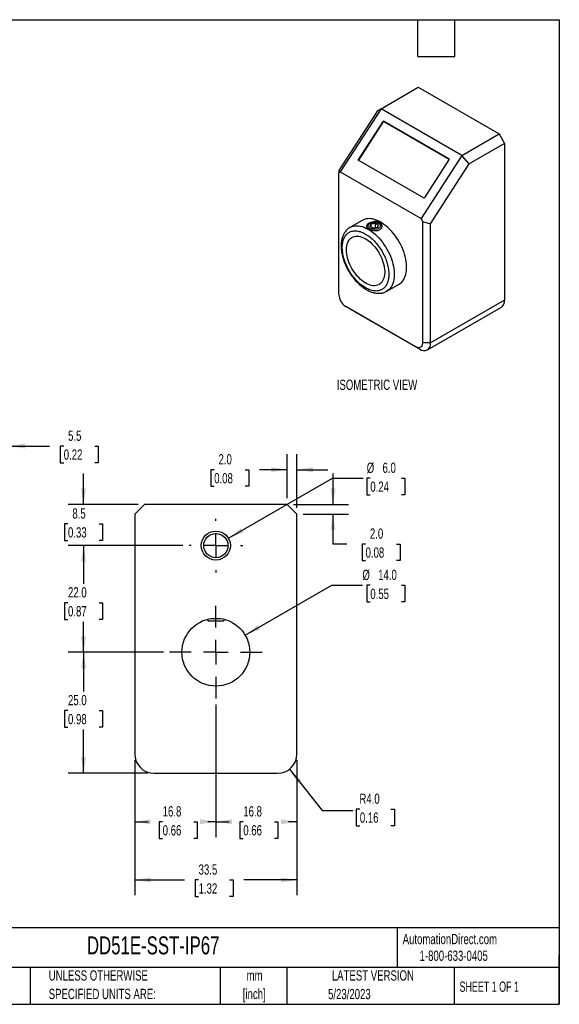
# Model space of a CAD drawing. Header units: millimetres. Extents: x 6 to 273, y 6 to 210.
# Tile 2 of 2: x 162 to 273, y 6 to 210. Entities that reach past the tile are written whole.
import ezdxf

# ---------------------------------------------------------------- set-up
doc = ezdxf.new("R2010")
doc.units = ezdxf.units.MM
doc.linetypes.add('CENTERX2', pattern=[20.32, 12.7, -2.54, 2.54, -2.54])
doc.layers.add('CENTER', color=40, linetype='CENTERX2')
doc.layers.add('DIMENSIONS', color=140, linetype='Continuous', lineweight=25)
doc.layers.add('TEXT', color=140, linetype='Continuous', lineweight=25)
doc.styles.add('SLDTEXTSTYLE0', font='TXT', dxfattribs={"width": 0.7})
doc.styles.add('SLDTEXTSTYLE1', font='TXT', dxfattribs={"width": 0.65})
doc.dimstyles.new('SLDDIMSTYLE1', dxfattribs={"dimtxt": 2.158008, "dimasz": 3.302, "dimexe": 0, "dimexo": 0.0625, "dimgap": 0.539502, "dimtad": 0, "dimtih": 1, "dimtoh": 1, "dimrnd": 1e-09, "dimzin": 12, "dimdsep": 46, "dimtxsty": 'SLDTEXTSTYLE0', "dimsah": 1, "dimcen": 0.09, "dimadec": 0, "dimazin": 3, "dimtfac": 1, "dimtofl": 0, "dimtmove": 0, "dimatfit": 3, "dimfxl": 0, "dimfrac": 2, "dimtolj": 1, "dimtzin": 12, "dimarcsym": 0})
doc.dimstyles.new('SLDDIMSTYLE2', dxfattribs={"dimtxt": 2.158008, "dimasz": 3.302, "dimexe": 0, "dimexo": 0.0625, "dimgap": 0.539502, "dimtad": 0, "dimtih": 1, "dimtoh": 1, "dimrnd": 1e-09, "dimzin": 4, "dimdsep": 46, "dimtxsty": 'SLDTEXTSTYLE0', "dimsah": 1, "dimcen": 0.09, "dimadec": 0, "dimazin": 1, "dimtfac": 1, "dimtofl": 0, "dimtmove": 0, "dimatfit": 3, "dimfxl": 0, "dimfrac": 2, "dimtolj": 1, "dimtzin": 12, "dimarcsym": 0})
doc.dimstyles.new('SLDDIMSTYLE3', dxfattribs={"dimtxt": 2.158008, "dimasz": 3.302, "dimexe": 0, "dimexo": 0.0625, "dimgap": 0.539502, "dimtad": 0, "dimtih": 1, "dimtoh": 1, "dimrnd": 1e-09, "dimzin": 12, "dimdsep": 46, "dimtxsty": 'SLDTEXTSTYLE0', "dimsah": 1, "dimcen": 0.09, "dimadec": 0, "dimazin": 3, "dimtfac": 1, "dimtmove": 0, "dimatfit": 0, "dimfxl": 0, "dimfrac": 2, "dimtolj": 1, "dimtzin": 12, "dimarcsym": 0})
doc.dimstyles.new('SLDDIMSTYLE5', dxfattribs={"dimtxt": 2.158008, "dimasz": 3.302, "dimexe": 0, "dimexo": 0.0625, "dimgap": 0.539502, "dimtad": 0, "dimtih": 1, "dimtoh": 1, "dimrnd": 1e-09, "dimzin": 4, "dimdsep": 46, "dimtxsty": 'SLDTEXTSTYLE0', "dimsah": 1, "dimcen": 0, "dimadec": 0, "dimazin": 1, "dimtfac": 1, "dimtofl": 0, "dimtmove": 0, "dimatfit": 3, "dimfxl": 0, "dimfrac": 2, "dimtolj": 1, "dimtzin": 12, "dimarcsym": 0})
doc.dimstyles.new('SLDDIMSTYLE6', dxfattribs={"dimtxt": 2.158008, "dimasz": 3.302, "dimexe": 0, "dimexo": 0.0625, "dimgap": 0.539502, "dimtad": 0, "dimtih": 1, "dimtoh": 1, "dimrnd": 1e-09, "dimzin": 4, "dimdsep": 46, "dimtxsty": 'SLDTEXTSTYLE0', "dimsah": 1, "dimcen": 0.09, "dimadec": 0, "dimazin": 1, "dimtfac": 1, "dimtmove": 0, "dimatfit": 0, "dimfxl": 0, "dimfrac": 2, "dimtolj": 1, "dimtzin": 12, "dimarcsym": 0})
doc.dimstyles.new('SLDDIMSTYLE7', dxfattribs={"dimtxt": 2.158008, "dimasz": 3.302, "dimexe": 0, "dimexo": 0.0625, "dimgap": 0.539502, "dimtad": 0, "dimtih": 1, "dimtoh": 1, "dimrnd": 1e-09, "dimzin": 4, "dimdsep": 46, "dimtxsty": 'SLDTEXTSTYLE0', "dimsah": 1, "dimcen": 0, "dimadec": 0, "dimazin": 1, "dimtfac": 1, "dimtofl": 0, "dimtmove": 0, "dimatfit": 3, "dimfxl": 0, "dimfrac": 2, "dimtolj": 1, "dimtzin": 12, "dimarcsym": 0})

# ---------------------------------------------------------------- blocks, each defined once
blk = doc.blocks.new('SW_NOTE_0')
at = {"layer": 'TEXT', "color": 0, "char_height": 2.117, "attachment_point": 2, "style": 'SLDTEXTSTYLE0'}
for s, insert in [('mm', (2.84, 2.73)), ('[inch]', (2.76, -1.09))]:
    blk.add_mtext(s, dxfattribs=dict(at, insert=insert))
blk = doc.blocks.new('SW_NOTE_0_1')
at = {"layer": 'TEXT', "color": 0, "char_height": 2.1167, "attachment_point": 1, "style": 'SLDTEXTSTYLE0'}
for s, insert in [('UNLESS OTHERWISE', (0, 2.73)), ('SPECIFIED UNITS ARE:', (0, -1.09))]:
    blk.add_mtext(s, dxfattribs=dict(at, insert=insert))
blk = doc.blocks.new('_D_9')
at = {"layer": 'DIMENSIONS'}
for p, q in [((153.95, 110.79), (153.95, 124.73)), ((159.45, 104.79), (159.45, 124.73)), ((153.95, 121.55), (147.6, 121.55)), ((159.45, 121.55), (167.79, 121.55)), ((170.71, 121.55), (169.99, 121.55)), ((169.99, 121.55), (169.99, 118.12)), ((177.12, 121.55), (177.85, 121.55)), ((177.85, 121.55), (177.85, 118.12)), ((169.99, 118.12), (170.71, 118.12)), ((177.85, 118.12), (177.12, 118.12))]:
    blk.add_line(p, q, dxfattribs=at)
for points in [[(153.95, 121.55), (150.65, 122.06), (150.65, 121.04)], [(159.45, 121.55), (162.75, 121.04), (162.75, 122.06)]]:
    blk.add_solid(points, dxfattribs=at)
at = {"layer": 'DIMENSIONS', "char_height": 2.117, "attachment_point": 1, "style": 'SLDTEXTSTYLE0'}
for s, insert in [('5.5', (171.61, 124.76)), ('0.22', (170.71, 120.85))]:
    blk.add_mtext(s, dxfattribs=dict(at, insert=insert))
blk = doc.blocks.new('_D_12')
at = {"layer": 'DIMENSIONS'}
for p, q in [((202.12, 68.21), (202.12, 40.84)), ((218.87, 56.75), (218.87, 40.84)), ((202.12, 44.02), (204.86, 44.02)), ((207.79, 44.02), (207.06, 44.02)), ((207.06, 44.02), (207.06, 40.59)), ((214.2, 44.02), (214.92, 44.02)), ((214.92, 44.02), (214.92, 40.59)), ((218.87, 44.02), (217.12, 44.02)), ((207.06, 40.59), (207.79, 40.59)), ((214.92, 40.59), (214.2, 40.59))]:
    blk.add_line(p, q, dxfattribs=at)
for points in [[(202.12, 44.02), (205.43, 43.51), (205.43, 44.53)], [(218.87, 44.02), (215.57, 44.53), (215.57, 43.51)]]:
    blk.add_solid(points, dxfattribs=at)
at = {"layer": 'DIMENSIONS', "char_height": 2.117, "attachment_point": 1, "style": 'SLDTEXTSTYLE0'}
for s, insert in [('16.8', (207.79, 47.23)), ('0.66', (207.79, 43.32))]:
    blk.add_mtext(s, dxfattribs=dict(at, insert=insert))
blk = doc.blocks.new('_D_13')
at = {"layer": 'DIMENSIONS'}
for p, q in [((202.12, 68.21), (202.12, 40.84)), ((185.37, 56.75), (185.37, 40.84)), ((185.37, 44.02), (188.21, 44.02)), ((191.14, 44.02), (190.41, 44.02)), ((190.41, 44.02), (190.41, 40.59)), ((197.55, 44.02), (198.28, 44.02)), ((198.28, 44.02), (198.28, 40.59)), ((202.12, 44.02), (200.47, 44.02)), ((190.41, 40.59), (191.14, 40.59)), ((198.28, 40.59), (197.55, 40.59))]:
    blk.add_line(p, q, dxfattribs=at)
for points in [[(185.37, 44.02), (188.68, 43.51), (188.68, 44.53)], [(202.12, 44.02), (198.82, 44.53), (198.82, 43.51)]]:
    blk.add_solid(points, dxfattribs=at)
at = {"layer": 'DIMENSIONS', "char_height": 2.117, "attachment_point": 1, "style": 'SLDTEXTSTYLE0'}
for s, insert in [('16.8', (191.14, 47.23)), ('0.66', (191.14, 43.32))]:
    blk.add_mtext(s, dxfattribs=dict(at, insert=insert))
blk = doc.blocks.new('_D_14')
at = {"layer": 'DIMENSIONS'}
for p, q in [((185.37, 56.75), (185.37, 28.84)), ((218.87, 56.75), (218.87, 28.84)), ((185.37, 32.02), (195.63, 32.02)), ((198.56, 32.02), (197.83, 32.02)), ((197.83, 32.02), (197.83, 28.59)), ((204.97, 32.02), (205.69, 32.02)), ((205.69, 32.02), (205.69, 28.59)), ((218.87, 32.02), (207.89, 32.02)), ((197.83, 28.59), (198.56, 28.59)), ((205.69, 28.59), (204.97, 28.59))]:
    blk.add_line(p, q, dxfattribs=at)
for points in [[(185.37, 32.02), (188.68, 31.51), (188.68, 32.53)], [(218.87, 32.02), (215.57, 32.53), (215.57, 31.51)]]:
    blk.add_solid(points, dxfattribs=at)
at = {"layer": 'DIMENSIONS', "char_height": 2.117, "attachment_point": 1, "style": 'SLDTEXTSTYLE0'}
for s, insert in [('33.5', (198.56, 35.23)), ('1.32', (198.56, 31.32))]:
    blk.add_mtext(s, dxfattribs=dict(at, insert=insert))
blk = doc.blocks.new('_D_15')
at = {"layer": 'DIMENSIONS'}
for p, q in [((191.31, 79.02), (171.63, 79.02)), ((174.8, 79.02), (174.8, 70.88)), ((171.59, 66.96), (170.87, 66.96)), ((170.87, 66.96), (170.87, 63.53)), ((178.01, 66.96), (178.73, 66.96)), ((178.73, 66.96), (178.73, 63.53)), ((170.87, 63.53), (171.59, 63.53)), ((174.8, 54.02), (174.8, 63.05)), ((178.73, 63.53), (178.01, 63.53)), ((188.1, 54.02), (171.63, 54.02))]:
    blk.add_line(p, q, dxfattribs=at)
for points in [[(174.8, 79.02), (174.29, 75.72), (175.31, 75.72)], [(174.8, 54.02), (175.31, 57.32), (174.29, 57.32)]]:
    blk.add_solid(points, dxfattribs=at)
at = {"layer": 'DIMENSIONS', "char_height": 2.117, "attachment_point": 1, "style": 'SLDTEXTSTYLE0'}
for s, insert in [('25.0', (171.59, 70.18)), ('0.98', (171.59, 66.26))]:
    blk.add_mtext(s, dxfattribs=dict(at, insert=insert))
blk = doc.blocks.new('_D_16')
at = {"layer": 'DIMENSIONS'}
for p, q in [((195.31, 101.02), (171.63, 101.02)), ((174.8, 101.02), (174.8, 93.13)), ((171.59, 89.22), (170.87, 89.22)), ((170.87, 89.22), (170.87, 85.79)), ((178.01, 89.22), (178.73, 89.22)), ((178.73, 89.22), (178.73, 85.79)), ((170.87, 85.79), (171.59, 85.79)), ((178.73, 85.79), (178.01, 85.79)), ((174.8, 79.02), (174.8, 85.31)), ((191.31, 79.02), (171.63, 79.02))]:
    blk.add_line(p, q, dxfattribs=at)
for points in [[(174.8, 101.02), (174.29, 97.72), (175.31, 97.72)], [(174.8, 79.02), (175.31, 82.32), (174.29, 82.32)]]:
    blk.add_solid(points, dxfattribs=at)
at = {"layer": 'DIMENSIONS', "char_height": 2.117, "attachment_point": 1, "style": 'SLDTEXTSTYLE0'}
for s, insert in [('22.0', (171.59, 92.43)), ('0.87', (171.59, 88.52))]:
    blk.add_mtext(s, dxfattribs=dict(at, insert=insert))
blk = doc.blocks.new('_D_17')
at = {"layer": 'DIMENSIONS'}
for p, q in [((174.8, 109.52), (174.8, 115.87)), ((186.1, 109.52), (171.63, 109.52)), ((171.59, 105.5), (170.87, 105.5)), ((170.87, 105.5), (170.87, 102.07)), ((178.01, 105.5), (178.73, 105.5)), ((178.73, 105.5), (178.73, 102.07)), ((170.87, 102.07), (171.59, 102.07)), ((178.73, 102.07), (178.01, 102.07)), ((195.31, 101.02), (171.63, 101.02)), ((174.8, 101.02), (174.8, 94.67))]:
    blk.add_line(p, q, dxfattribs=at)
for points in [[(174.8, 109.52), (175.31, 112.82), (174.29, 112.82)], [(174.8, 101.02), (174.29, 97.72), (175.31, 97.72)]]:
    blk.add_solid(points, dxfattribs=at)
at = {"layer": 'DIMENSIONS', "char_height": 2.117, "attachment_point": 1, "style": 'SLDTEXTSTYLE0'}
for s, insert in [('8.5', (172.49, 108.71)), ('0.33', (171.59, 104.8))]:
    blk.add_mtext(s, dxfattribs=dict(at, insert=insert))
blk = doc.blocks.new('_D_18')
at = {"layer": 'DIMENSIONS'}
for p, q in [((204.72, 102.52), (226.22, 114.93)), ((226.22, 114.93), (232.57, 114.93)), ((234.02, 114.93), (233.29, 114.93)), ((233.29, 114.93), (233.29, 111.5)), ((240.43, 114.93), (241.15, 114.93)), ((241.15, 114.93), (241.15, 111.5)), ((233.29, 111.5), (234.02, 111.5)), ((241.15, 111.5), (240.43, 111.5))]:
    blk.add_line(p, q, dxfattribs=at)
blk.add_solid([(204.72, 102.52), (207.84, 103.73), (207.33, 104.61)], dxfattribs=at)
at = {"layer": 'DIMENSIONS', "char_height": 2.117, "attachment_point": 1, "style": 'SLDTEXTSTYLE0'}
for s, insert in [('%%c', (233.28, 118.14)), ('6.0', (236.54, 118.14)), ('0.24', (234.02, 114.23))]:
    blk.add_mtext(s, dxfattribs=dict(at, insert=insert))
blk = doc.blocks.new('_D_19')
at = {"layer": 'DIMENSIONS'}
for p, q in [((208.19, 82.52), (226.04, 92.82)), ((226.04, 92.82), (232.39, 92.82)), ((234.02, 92.82), (233.29, 92.82)), ((233.29, 92.82), (233.29, 89.39)), ((240.43, 92.82), (241.15, 92.82)), ((241.15, 92.82), (241.15, 89.39)), ((233.29, 89.39), (234.02, 89.39)), ((241.15, 89.39), (240.43, 89.39))]:
    blk.add_line(p, q, dxfattribs=at)
blk.add_solid([(208.19, 82.52), (211.3, 83.73), (210.79, 84.61)], dxfattribs=at)
at = {"layer": 'DIMENSIONS', "char_height": 2.117, "attachment_point": 1, "style": 'SLDTEXTSTYLE0'}
for s, insert in [('%%c', (232.39, 96.04)), ('14.0', (235.64, 96.04)), ('0.55', (234.02, 92.12))]:
    blk.add_mtext(s, dxfattribs=dict(at, insert=insert))
blk = doc.blocks.new('_D_20')
at = {"layer": 'DIMENSIONS'}
for p, q in [((226.32, 109.52), (226.32, 115.87)), ((218.14, 109.52), (229.5, 109.52)), ((220.14, 107.52), (229.5, 107.52)), ((226.32, 101.34), (226.32, 107.52)), ((229.15, 101.34), (226.32, 101.34)), ((233.04, 101.34), (232.31, 101.34)), ((232.31, 101.34), (232.31, 97.91)), ((239.45, 101.34), (240.18, 101.34)), ((240.18, 101.34), (240.18, 97.91)), ((232.31, 97.91), (233.04, 97.91)), ((240.18, 97.91), (239.45, 97.91))]:
    blk.add_line(p, q, dxfattribs=at)
for points in [[(226.32, 109.52), (226.83, 112.82), (225.81, 112.82)], [(226.32, 107.52), (225.81, 104.22), (226.83, 104.22)]]:
    blk.add_solid(points, dxfattribs=at)
at = {"layer": 'DIMENSIONS', "char_height": 2.117, "attachment_point": 1, "style": 'SLDTEXTSTYLE0'}
for s, insert in [('2.0', (233.94, 104.55)), ('0.08', (233.04, 100.64))]:
    blk.add_mtext(s, dxfattribs=dict(at, insert=insert))
blk = doc.blocks.new('_D_21')
at = {"layer": 'DIMENSIONS'}
for p, q in [((216.87, 110.79), (216.87, 119.86)), ((218.87, 108.79), (218.87, 119.86)), ((201.78, 116.68), (201.06, 116.68)), ((201.06, 116.68), (201.06, 113.25)), ((208.19, 116.68), (208.92, 116.68)), ((208.92, 116.68), (208.92, 113.25)), ((216.87, 116.68), (211.12, 116.68)), ((218.87, 116.68), (225.22, 116.68)), ((201.06, 113.25), (201.78, 113.25)), ((208.92, 113.25), (208.19, 113.25))]:
    blk.add_line(p, q, dxfattribs=at)
for points in [[(216.87, 116.68), (213.57, 117.19), (213.57, 116.17)], [(218.87, 116.68), (222.18, 116.17), (222.18, 117.19)]]:
    blk.add_solid(points, dxfattribs=at)
at = {"layer": 'DIMENSIONS', "char_height": 2.117, "attachment_point": 1, "style": 'SLDTEXTSTYLE0'}
for s, insert in [('2.0', (202.68, 119.89)), ('0.08', (201.78, 115.98))]:
    blk.add_mtext(s, dxfattribs=dict(at, insert=insert))
blk = doc.blocks.new('_D_22')
at = {"layer": 'DIMENSIONS'}
for p, q in [((217.35, 54.87), (224.06, 46.34)), ((224.06, 46.34), (230.41, 46.34)), ((231.86, 46.64), (231.13, 46.64)), ((231.13, 46.64), (231.13, 43.21)), ((238.27, 46.64), (238.99, 46.64)), ((238.99, 46.64), (238.99, 43.21)), ((231.13, 43.21), (231.86, 43.21)), ((238.99, 43.21), (238.27, 43.21))]:
    blk.add_line(p, q, dxfattribs=at)
blk.add_solid([(217.35, 54.87), (218.99, 51.96), (219.79, 52.59)], dxfattribs=at)
at = {"layer": 'DIMENSIONS', "char_height": 2.117, "attachment_point": 1, "style": 'SLDTEXTSTYLE0'}
for s, insert in [('R4.0', (231.77, 49.85)), ('0.16', (231.86, 45.94))]:
    blk.add_mtext(s, dxfattribs=dict(at, insert=insert))
blk = doc.blocks.new('SW_CENTERMARKSYMBOL_2')
at = {"layer": 'CENTER', "color": 0}
for p, q in [((0, 5.08), (0, 9.54)), ((0, 0), (0, 2.54)), ((-5.08, 0), (-9.54, 0)), ((0, 0), (-2.54, 0)), ((0, 0), (0, -2.54)), ((0, 0), (2.54, 0)), ((5.08, 0), (9.54, 0)), ((0, -5.08), (0, -9.54))]:
    blk.add_line(p, q, dxfattribs=at)
blk = doc.blocks.new('SW_CENTERMARKSYMBOL_3')
at = {"layer": 'CENTER', "color": 0}
for p, q in [((0, 5.08), (0, 5.54)), ((0, 0), (0, 2.54)), ((-5.08, 0), (-5.54, 0)), ((0, 0), (-2.54, 0)), ((0, 0), (0, -2.54)), ((0, 0), (2.54, 0)), ((5.08, 0), (5.54, 0)), ((0, -5.08), (0, -5.54))]:
    blk.add_line(p, q, dxfattribs=at)

msp = doc.modelspace()

# ---------------------------------------------------------------- linework, layer by layer
for p, q in [((236.235, 191.165), (243.93, 195.607)), ((243.93, 195.607), (260.618, 185.973)), ((236.235, 191.165), (227.808, 178.135)), ((236.235, 191.165), (235.516, 190.749)), ((252.923, 181.531), (236.235, 191.165)), ((235.516, 190.749), (227.525, 178.394)), ((231.531, 180.587), (236.731, 188.627)), ((236.767, 188.598), (231.571, 180.564)), ((236.731, 188.627), (250.307, 180.79)), ((236.767, 188.598), (236.731, 188.627)), ((250.303, 180.784), (236.767, 188.598)), ((252.923, 181.531), (260.618, 185.973)), ((260.618, 185.973), (261.749, 184.014)), ((261.749, 184.014), (254.466, 179.809)), ((261.749, 184.014), (261.749, 151.679)), ((252.923, 181.531), (244.496, 168.501)), ((254.466, 179.809), (252.923, 181.531)), ((245.107, 172.749), (231.531, 180.587)), ((250.307, 180.79), (245.107, 172.749)), ((246.476, 167.454), (254.466, 179.809)), ((227.525, 178.394), (227.525, 177.871)), ((227.525, 177.871), (227.808, 178.135)), ((227.525, 152.822), (227.525, 177.871)), ((227.808, 178.135), (244.496, 168.501)), ((232.352, 168.142), (229.807, 166.672)), ((233.962, 167.527), (233.719, 167.387)), ((233.959, 166.876), (234.198, 167.391)), ((234.612, 166.499), (233.959, 166.876)), ((234.198, 167.391), (235.09, 167.529)), ((234.198, 166.738), (234.198, 167.391)), ((235.504, 166.637), (234.612, 166.499)), ((235.09, 167.529), (235.743, 167.152)), ((235.09, 166.573), (235.09, 167.529)), ((235.504, 166.637), (235.743, 167.152)), ((235.983, 167.387), (235.74, 167.527)), ((244.496, 168.501), (244.779, 167.911)), ((244.779, 167.911), (246.476, 167.454)), ((244.779, 167.911), (244.779, 142.862)), ((246.476, 142.862), (246.476, 167.454)), ((237.406, 153.508), (239.952, 154.978)), ((237.406, 153.508), (237.394, 153.501)), ((243.365, 142.045), (228.94, 150.372)), ((229.788, 149.882), (228.94, 150.372)), ((261.749, 151.679), (246.476, 142.862)), ((229.788, 149.882), (244.213, 141.555)), ((245.813, 141.397), (261.086, 150.214)), ((246.476, 142.862), (244.779, 142.862)), ((244.213, 141.555), (243.365, 142.045)), ((187.375, 109.519), (185.375, 107.519)), ((216.875, 109.519), (187.375, 109.519)), ((218.875, 107.519), (216.875, 109.519)), ((185.375, 107.519), (185.375, 58.019)), ((218.875, 58.019), (218.875, 107.519)), ((200.297, 85.776), (200.554, 85.519)), ((200.554, 85.519), (203.695, 85.519)), ((201.134, 85.949), (203.116, 85.949)), ((203.695, 85.519), (203.953, 85.776)), ((189.375, 54.019), (214.875, 54.019))]:
    msp.add_line(p, q)
at = {"flags": 128}
for points in [[(229.805, 166.671), (229.913, 166.73), (230.212, 166.861), (230.529, 166.954), (230.862, 167.01), (231.211, 167.028), (231.573, 167.008), (231.946, 166.951), (232.328, 166.856), (232.717, 166.724), (233.111, 166.556), (233.507, 166.352), (233.904, 166.114), (234.3, 165.844), (234.691, 165.542), (235.077, 165.21), (235.455, 164.85), (235.823, 164.464), (236.178, 164.055), (236.52, 163.623), (236.845, 163.173), (237.153, 162.705), (237.441, 162.224), (237.709, 161.73), (237.954, 161.228), (238.176, 160.719), (238.372, 160.207), (238.542, 159.695), (238.686, 159.184), (238.802, 158.679), (238.889, 158.181), (238.948, 157.693), (238.977, 157.219), (238.977, 156.761), (238.948, 156.32), (238.889, 155.9), (238.802, 155.503), (238.686, 155.131), (238.542, 154.787), (238.372, 154.471), (238.176, 154.185), (237.954, 153.933), (237.709, 153.713), (237.441, 153.529), (237.406, 153.508)], [(239.952, 154.978), (239.987, 154.998), (240.255, 155.183), (240.5, 155.402), (240.721, 155.655), (240.918, 155.94), (241.088, 156.256), (241.232, 156.601), (241.347, 156.973), (241.435, 157.37), (241.493, 157.79), (241.522, 158.23), (241.522, 158.689), (241.493, 159.163), (241.435, 159.65), (241.347, 160.148), (241.232, 160.654), (241.088, 161.164), (240.918, 161.677), (240.721, 162.189), (240.5, 162.697), (240.255, 163.2), (239.987, 163.693), (239.699, 164.175), (239.391, 164.642), (239.065, 165.093), (238.724, 165.524), (238.368, 165.934), (238, 166.32), (237.623, 166.679), (237.237, 167.011), (236.845, 167.313), (236.45, 167.584), (236.053, 167.822), (235.656, 168.025), (235.262, 168.193), (234.873, 168.325), (234.491, 168.42), (234.119, 168.478), (233.757, 168.498), (233.408, 168.479), (233.074, 168.423), (232.757, 168.33), (232.459, 168.2), (232.352, 168.142)], [(233.963, 167.527), (234.141, 167.613), (234.344, 167.678), (234.563, 167.72), (234.793, 167.739), (235.025, 167.733), (235.25, 167.702), (235.462, 167.648), (235.654, 167.572), (235.818, 167.478), (235.949, 167.367), (236.042, 167.245), (236.095, 167.114), (236.106, 166.981), (236.074, 166.848), (236, 166.721), (235.888, 166.604), (235.739, 166.501), (235.561, 166.416), (235.359, 166.351), (235.139, 166.308), (234.909, 166.29), (234.677, 166.296), (234.452, 166.326), (234.24, 166.381), (234.048, 166.456), (233.884, 166.551), (233.753, 166.661), (233.66, 166.784), (233.607, 166.914), (233.596, 167.048), (233.628, 167.18), (233.702, 167.307), (233.814, 167.424), (233.963, 167.527)], [(229.081, 162.049), (229.096, 162.434), (229.14, 162.799), (229.212, 163.141), (229.313, 163.459), (229.442, 163.749), (229.597, 164.009), (229.778, 164.238), (229.983, 164.434), (230.211, 164.596), (230.459, 164.721), (230.727, 164.81), (231.012, 164.862), (231.312, 164.875), (231.624, 164.851), (231.948, 164.79), (232.279, 164.691), (232.616, 164.555), (232.956, 164.384), (233.296, 164.179), (233.635, 163.941), (233.969, 163.673), (234.297, 163.375), (234.615, 163.05), (234.922, 162.702), (235.214, 162.331), (235.491, 161.942), (235.749, 161.536), (235.987, 161.117), (236.204, 160.689), (236.397, 160.253), (236.565, 159.814), (236.707, 159.374), (236.822, 158.937), (236.909, 158.507), (236.968, 158.085), (236.997, 157.676), (236.997, 157.283), (236.968, 156.908), (236.909, 156.554), (236.822, 156.224), (236.707, 155.92), (236.565, 155.644), (236.397, 155.399), (236.204, 155.187), (235.987, 155.008), (235.749, 154.864), (235.491, 154.757), (235.214, 154.686), (234.922, 154.654), (234.615, 154.659), (234.297, 154.702), (233.969, 154.782), (233.635, 154.9), (233.296, 155.053), (232.956, 155.241), (232.616, 155.463), (232.279, 155.716), (231.948, 156), (231.624, 156.311), (231.312, 156.648), (231.012, 157.008), (230.727, 157.388), (230.459, 157.786), (230.211, 158.199), (229.983, 158.623), (229.778, 159.056), (229.597, 159.493), (229.442, 159.933), (229.313, 160.372), (229.212, 160.806), (229.14, 161.232), (229.096, 161.648), (229.081, 162.049)], [(244.779, 142.862), (244.761, 142.616), (244.71, 142.397), (244.625, 142.209), (244.509, 142.058), (244.365, 141.946), (244.196, 141.877), (244.007, 141.852), (243.802, 141.873), (243.586, 141.937), (243.365, 142.045)]]:
    msp.add_lwpolyline(points, dxfattribs=at)
for centre, radius in [((202.125, 101.019), 3), ((202.125, 101.019), 2.5), ((202.125, 79.019), 7)]:
    msp.add_circle(centre, radius)
for centre, radius, start, end in [((234.082, 166.62), 0.848, 115.28718, 166.3182), ((235.606, 166.607), 0.866, 15.41055, 64.23437), ((230.574, 152.949), 3.051, 182.38686, 237.61314), ((260.208, 151.494), 1.552, 304.45505, 6.85713), ((245.092, 142.646), 1.401, 231.14713, 8.86362), ((189.375, 58.019), 4, 180, 270), ((214.875, 58.019), 4, 270, 0)]:
    msp.add_arc(centre, radius, start, end)
for points, knots in [([(229.806, 166.668), (229.785, 166.657), (229.663, 166.593), (229.457, 166.442), (229.192, 166.215), (228.947, 165.949), (228.732, 165.66), (228.548, 165.35), (228.394, 165.028), (228.264, 164.683), (228.159, 164.318), (228.08, 163.934), (228.026, 163.535), (227.998, 163.121), (227.996, 162.696), (228.019, 162.262), (228.065, 161.82), (228.136, 161.373), (228.229, 160.924), (228.344, 160.474), (228.48, 160.027), (228.633, 159.588), (228.798, 159.169), (228.961, 158.795), (229.115, 158.471), (229.292, 158.122), (229.428, 157.879), (229.513, 157.727)], [0, 0, 0, 0, 0.0090102, 0.0512525, 0.0943472, 0.1385295, 0.184034, 0.2255239, 0.2675324, 0.3099925, 0.3528055, 0.3958579, 0.4390415, 0.4822642, 0.5254488, 0.5685314, 0.6114777, 0.6542536, 0.696817, 0.7391024, 0.7809892, 0.8222272, 0.8622061, 0.8989833, 0.9284618, 0.9550269, 1, 1, 1, 1]), ([(233.443, 166.564), (233.393, 166.613), (233.353, 166.662), (233.291, 166.763), (233.27, 166.814), (233.238, 166.967), (233.258, 167.071), (233.347, 167.221), (233.387, 167.271), (233.486, 167.367), (233.543, 167.414), (233.676, 167.504), (233.751, 167.548), (233.912, 167.628), (233.999, 167.666), (234.277, 167.767), (234.479, 167.819), (234.792, 167.865), (234.896, 167.874), (235.104, 167.881), (235.208, 167.878), (235.408, 167.858), (235.505, 167.842), (235.691, 167.796), (235.779, 167.766), (236.023, 167.657), (236.16, 167.557), (236.309, 167.384), (236.35, 167.321), (236.411, 167.19), (236.432, 167.123), (236.453, 166.985), (236.454, 166.915), (236.434, 166.777), (236.415, 166.71), (236.325, 166.512), (236.225, 166.392), (236.026, 166.245), (235.953, 166.202), (235.791, 166.128), (235.703, 166.097), (235.519, 166.05), (235.423, 166.033), (235.222, 166.013), (235.119, 166.009), (234.808, 166.017), (234.595, 166.048), (234.296, 166.122), (234.197, 166.152), (234.012, 166.219), (233.924, 166.255), (233.761, 166.336), (233.686, 166.379), (233.552, 166.469), (233.494, 166.515), (233.443, 166.564)], [0, 0, 0, 0, 0.03125, 0.03125, 0.0625, 0.0625, 0.125, 0.125, 0.15625, 0.15625, 0.1875, 0.1875, 0.21875, 0.21875, 0.25, 0.25, 0.3125, 0.3125, 0.34375, 0.34375, 0.375, 0.375, 0.40625, 0.40625, 0.4375, 0.4375, 0.5, 0.5, 0.53125, 0.53125, 0.5625, 0.5625, 0.59375, 0.59375, 0.625, 0.625, 0.6875, 0.6875, 0.71875, 0.71875, 0.75, 0.75, 0.78125, 0.78125, 0.8125, 0.8125, 0.875, 0.875, 0.90625, 0.90625, 0.9375, 0.9375, 0.96875, 0.96875, 1, 1, 1, 1]), ([(228.233, 162.539), (228.233, 162.201), (228.288, 161.471), (228.546, 160.287), (228.992, 159.035), (229.617, 157.786), (230.386, 156.621), (231.247, 155.608), (232.143, 154.793), (233.041, 154.18), (233.938, 153.757), (234.834, 153.537), (235.696, 153.555), (236.465, 153.833), (237.09, 154.36), (237.536, 155.097), (237.794, 155.983), (237.876, 156.972), (237.794, 158.056), (237.536, 159.24), (237.09, 160.492), (236.465, 161.741), (235.696, 162.906), (234.834, 163.919), (233.938, 164.734), (233.041, 165.347), (232.143, 165.77), (231.247, 165.99), (230.386, 165.972), (229.617, 165.694), (228.992, 165.167), (228.546, 164.43), (228.288, 163.544), (228.233, 162.878), (228.233, 162.539)], [0, 0, 0, 0, 0.029129, 0.0600028, 0.0921602, 0.125, 0.1578398, 0.1899972, 0.220871, 0.25, 0.279129, 0.3100028, 0.3421602, 0.375, 0.4078398, 0.4399972, 0.470871, 0.5, 0.529129, 0.5600028, 0.5921602, 0.625, 0.6578398, 0.6899972, 0.720871, 0.75, 0.779129, 0.8100028, 0.8421602, 0.875, 0.9078398, 0.9399972, 0.970871, 1, 1, 1, 1]), ([(229.513, 157.727), (229.606, 157.571), (229.736, 157.352), (229.941, 157.037), (230.122, 156.772), (230.346, 156.464), (230.589, 156.151), (230.853, 155.835), (231.134, 155.523), (231.43, 155.219), (231.738, 154.926), (232.058, 154.648), (232.387, 154.387), (232.723, 154.145), (233.066, 153.924), (233.415, 153.725), (233.767, 153.55), (234.121, 153.401), (234.477, 153.279), (234.832, 153.184), (235.186, 153.119), (235.536, 153.084), (235.881, 153.079), (236.22, 153.106), (236.55, 153.165), (236.87, 153.258), (237.152, 153.369), (237.319, 153.463), (237.39, 153.503)], [0, 0, 0, 0, 0.0467464, 0.0657299, 0.0972038, 0.1298298, 0.1647721, 0.20117, 0.2386805, 0.2770326, 0.3160376, 0.3555594, 0.3954984, 0.4357803, 0.4763478, 0.5171545, 0.5581597, 0.5993107, 0.6405578, 0.6818487, 0.7231289, 0.7643495, 0.8054789, 0.8465176, 0.8875118, 0.9285611, 0.9698191, 1, 1, 1, 1])]:
    msp.add_open_spline(points, degree=3, knots=knots)
at = {"layer": 'TEXT'}
for p, q in [((6.35, 209.55), (273.05, 209.55)), ((243.84, 201.93), (243.84, 209.55)), ((251.46, 201.93), (251.46, 209.55)), ((273.05, 209.55), (273.05, 6.35)), ((243.84, 201.93), (251.46, 201.93)), ((273.05, 22.126), (6.35, 22.126)), ((239.575, 22.126), (239.575, 13.97)), ((273.05, 6.35), (273.05, 16.51)), ((273.05, 13.97), (6.35, 13.97)), ((163.78, 13.97), (163.78, 6.35)), ((203.024, 13.97), (203.024, 6.35)), ((216.812, 13.97), (216.812, 6.35)), ((251.349, 13.97), (251.349, 6.35)), ((6.35, 6.35), (273.05, 6.35))]:
    msp.add_line(p, q, dxfattribs=at)

# ---------------------------------------------------------------- block references
at = {"layer": 'CENTER'}
for name, p in [('SW_CENTERMARKSYMBOL_3', (202.125, 101.019)), ('SW_CENTERMARKSYMBOL_2', (202.125, 79.019))]:
    msp.add_blockref(name, p, dxfattribs=at)
at = {"layer": 'TEXT'}
for name, p in [('SW_NOTE_0_1', (167.608, 10.635)), ('SW_NOTE_0', (207.286, 10.633))]:
    msp.add_blockref(name, p, dxfattribs=at)

# ---------------------------------------------------------------- texts
for s, insert, char_height, attachment_point, style in [('ISOMETRIC VIEW', (227.096, 135.27), 2.11667, 1, 'SLDTEXTSTYLE0'), ('DD51E-SST-IP67', (175.502, 20.364), 3.70417, 1, 'SLDTEXTSTYLE0'), ('AutomationDirect.com', (240.695, 20.877), 2.11667, 1, 'SLDTEXTSTYLE0'), ('1-800-633-0405', (244.192, 17.437), 2.11667, 1, 'SLDTEXTSTYLE0'), ('LATEST VERSION', (234.552, 13.364), 2.11667, 2, 'SLDTEXTSTYLE0'), ('SHEET 1 OF 1', (252.441, 11.051), 2.11667, 1, 'SLDTEXTSTYLE1'), ('5/23/2023', (229.701, 9.528), 2.1167, 2, 'SLDTEXTSTYLE0')]:
    msp.add_mtext(s, dxfattribs=dict(at, insert=insert, char_height=char_height, attachment_point=attachment_point, style=style))

# ---------------------------------------------------------------- dimensions: what is measured, and where the dimension line sits
at = {"layer": 'DIMENSIONS'}
for base, p1, p2, dimstyle, picture, middle in [((153.947, 121.553), (159.447, 103.519), (153.947, 109.519), 'SLDDIMSTYLE3', '_D_9', (173.917, 121.553)), ((216.875, 116.683), (218.875, 107.519), (216.875, 109.519), 'SLDDIMSTYLE6', '_D_21', (204.988, 116.683)), ((185.375, 44.019), (202.125, 69.479), (185.375, 58.019), 'SLDDIMSTYLE1', '_D_13', (194.344, 44.019)), ((202.125, 44.019), (218.875, 58.019), (202.125, 69.479), 'SLDDIMSTYLE1', '_D_12', (210.992, 44.019))]:
    dim = msp.add_linear_dim(base=base, p1=p1, p2=p2, dimstyle=dimstyle, dxfattribs=at)
    dim.commit()
    dim.dimension.update_dxf_attribs({"geometry": picture, "text_midpoint": middle, "dimtype": 160})
for p1, p2, picture, middle in [((199.527, 99.519), (204.723, 102.519), '_D_18', (237.222, 114.928)), ((196.063, 75.519), (208.187, 82.519), '_D_19', (237.222, 92.825))]:
    dim = msp.add_diameter_dim_2p(p1=p1, p2=p2, dimstyle='SLDDIMSTYLE5', dxfattribs=at)
    dim.commit()
    dim.dimension.update_dxf_attribs({"geometry": picture, "text_midpoint": middle, "dimtype": 163})
for base, p1, p2, angle, dimstyle, picture, middle in [((174.801, 109.519), (196.585, 101.019), (187.375, 109.519), 90, 'SLDDIMSTYLE3', '_D_17', (174.801, 105.5)), ((226.32, 107.519), (216.875, 109.519), (218.875, 107.519), 90, 'SLDDIMSTYLE6', '_D_20', (226.32, 101.343)), ((174.801, 101.019), (192.585, 79.019), (196.585, 101.019), 90, 'SLDDIMSTYLE2', '_D_16', (174.801, 89.222)), ((174.801, 79.019), (189.375, 54.019), (192.585, 79.019), 90, 'SLDDIMSTYLE2', '_D_15', (174.801, 66.964)), ((218.875, 32.019), (185.375, 58.019), (218.875, 58.019), 0, 'SLDDIMSTYLE1', '_D_14', (201.763, 32.019))]:
    dim = msp.add_linear_dim(base=base, p1=p1, p2=p2, angle=angle, dimstyle=dimstyle, dxfattribs=at)
    dim.commit()
    dim.dimension.update_dxf_attribs({"geometry": picture, "text_midpoint": middle, "dimtype": 160})
dim = msp.add_radius_dim(center=(214.875, 58.019), mpoint=(217.346, 54.874), dimstyle='SLDDIMSTYLE7', dxfattribs=at)
dim.commit()
dim.dimension.update_dxf_attribs({"geometry": '_D_22', "text_midpoint": (235.061, 46.336), "dimtype": 164})

doc.saveas('drawing.dxf')
